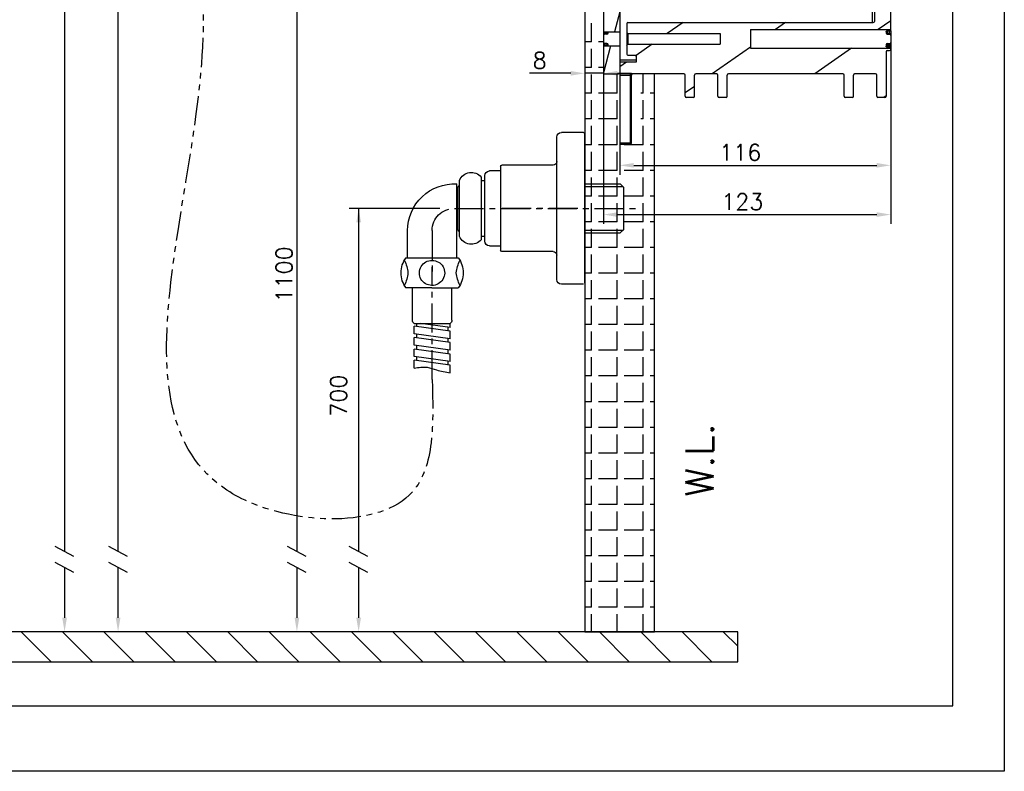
# Model space of a CAD drawing. Extents: x 5500 to 5920, y -4857 to -4263.
# Tile 8 of 20: x 5709 to 5920, y -4857 to -4696. Entities that reach past the tile are written whole.
import ezdxf

# ---------------------------------------------------------------- set-up
doc = ezdxf.new("R2010")
doc.units = 0
doc.header["$LTSCALE"] = 5
doc.header["$MEASUREMENT"] = 0
doc.linetypes.add('CENTER', pattern=[2, 1.25, -0.25, 0.25, -0.25])
doc.linetypes.add('PHANTOM', pattern=[2.5, 1.25, -0.25, 0.25, -0.25, 0.25, -0.25])
doc.layers.get('0').update_dxf_attribs({"color": 2, "linetype": 'CONTINUOUS'})
for name, color, linetype in [('CEN', 1, 'CENTER'), ('CENTER', 1, 'CENTER'), ('CL', 1, 'CENTER'), ('D', 2, 'CONTINUOUS'), ('DWG', 7, 'CONTINUOUS'), ('HT', 3, 'CONTINUOUS'), ('PH', 3, 'PHANTOM')]:
    doc.layers.add(name, color=color, linetype=linetype)
doc.styles.add('GHS', font='romans', dxfattribs={"bigfont": 'ghs'})

# ---------------------------------------------------------------- blocks, each defined once
blk = doc.blocks.new('A$C4E1C6FA4')
at = {"color": 7, "linetype": 'Continuous'}
for p, q in [((89.63, 24.5), (89.63, 161.5)), ((86.13, 158.75), (86.13, 26.25)), ((85.63, 89), (85.63, 26)), ((31.63, 60.12), (31.63, 0)), ((28.13, 42.25), (28.13, 15.25)), ((33.13, 25.75), (33.13, 21.14)), ((33.38, 26), (85.88, 26)), ((28.13, 24), (31.63, 24)), ((28.13, 23.75), (29.13, 23.75)), ((28.38, 24), (28.38, 23.5)), ((28.88, 23.5), (28.38, 23.5)), ((28.88, 24), (28.88, 23.5)), ((29.13, 23.75), (29.13, 24)), ((33.13, 23.88), (33.38, 23.63)), ((33.38, 23.63), (33.38, 21.38)), ((33.38, 23.63), (53.13, 23.63)), ((53.13, 23.63), (53.13, 21.38)), ((59.63, 24.5), (89.63, 24.5)), ((59.63, 24.5), (59.63, 20.5)), ((88.63, 24.06), (88.63, 23.75)), ((88.63, 23.75), (89.38, 23.75)), ((88.88, 24.23), (89.38, 24.23)), ((88.88, 24.23), (88.88, 23.5)), ((88.88, 23.5), (89.38, 23.5)), ((89.38, 23.75), (89.38, 24.23)), ((89.63, 24.35), (89.63, 24.48)), ((89.63, 24.23), (89.63, 21.75)), ((28.13, 21.25), (29.13, 21.25)), ((28.88, 21.5), (28.38, 21.5)), ((28.38, 21.5), (28.38, 21)), ((28.88, 21.5), (28.88, 21)), ((29.13, 21), (29.13, 21.25)), ((33.13, 21.13), (33.38, 21.38)), ((33.13, 21.13), (33.13, 19.25)), ((33.38, 21.38), (53.13, 21.38)), ((88.63, 21.25), (89.38, 21.25)), ((88.63, 21.25), (88.63, 20.87)), ((88.88, 21.5), (89.38, 21.5)), ((88.88, 20.75), (88.88, 21.5)), ((89.38, 20.75), (89.38, 21.5)), ((89.63, 20.25), (89.63, 21.5)), ((28.13, 21), (31.63, 21)), ((33.38, 19), (35.13, 19)), ((35.13, 19), (35.13, 17.5)), ((59.63, 20.5), (89.63, 20.5)), ((88.63, 21), (89.63, 21)), ((88.63, 19.75), (88.63, 10.25)), ((88.88, 20.75), (89.38, 20.75)), ((88.88, 20), (89.38, 20)), ((31.63, 18), (35.13, 18)), ((35.13, 17.5), (31.63, 17.5)), ((28.38, 15), (31.38, 15)), ((45.38, 15), (31.63, 15)), ((33.88, 15), (33.88, 0)), ((52.38, 15), (47.88, 15)), ((79.38, 15), (54.88, 15)), ((86.38, 15), (81.88, 15)), ((31.63, 14.75), (34.13, 14.75)), ((34.13, 0.25), (34.13, 14.75)), ((45.63, 10.25), (45.63, 14.75)), ((47.63, 10.25), (47.63, 14.75)), ((52.63, 10.25), (52.63, 14.75)), ((54.63, 10.25), (54.63, 14.75)), ((79.63, 10.25), (79.63, 14.75)), ((81.63, 10.25), (81.63, 14.75)), ((86.63, 10.25), (86.63, 14.75)), ((47.38, 10), (45.88, 10)), ((54.38, 10), (52.88, 10)), ((81.38, 10), (79.88, 10)), ((88.38, 10), (86.88, 10)), ((31.63, 0.25), (34.13, 0.25)), ((31.63, 0), (33.88, 0))]:
    blk.add_line(p, q, dxfattribs=at)
at = {"color": 2, "linetype": 'Continuous'}
for p, q in [((31.63, 28.27), (30.49, 24)), ((45.18, 26), (41.79, 23.63)), ((67.13, 26), (64.98, 24.5)), ((89.63, 26.39), (86.93, 24.5)), ((38.57, 21.38), (35.13, 18.96)), ((29.68, 21), (28.13, 15.22)), ((59.63, 20.75), (51.42, 15)), ((81.22, 20.5), (73.37, 15)), ((33.04, 17.5), (31.63, 16.51)), ((31.63, 15.38), (31.55, 15.06)), ((47.63, 12.35), (45.63, 10.95)), ((88.63, 10.32), (88.17, 10))]:
    blk.add_line(p, q, dxfattribs=at)
at = {"color": 7, "linetype": 'Continuous'}
for centre, start, end in [((33.38, 25.75), 90, 180), ((85.88, 26.25), 270, 0), ((28.38, 23.25), 90, 180), ((28.88, 23.75), 270, 360), ((88.88, 23.75), 180, 270), ((89.38, 23.25), 0, 90), ((28.38, 21.75), 180, 270), ((28.88, 21.25), 0, 90), ((88.88, 21.25), 90, 180), ((89.38, 21.75), 270, 360), ((33.38, 19.25), 180, 270), ((34.88, 18.75), 0.0004, 80), ((88.88, 19.75), 90, 180), ((89.38, 20.25), 270, 0), ((28.38, 15.25), 180, 270), ((31.38, 15.25), 270, 0), ((34.38, 14.75), 90, 180), ((45.38, 14.75), 0, 90), ((47.88, 14.75), 90, 180), ((52.38, 14.75), 0, 90), ((54.88, 14.75), 90, 180), ((79.38, 14.75), 0, 90), ((81.88, 14.75), 90, 180), ((86.38, 14.75), 0, 90), ((45.88, 10.25), 180, 270), ((47.38, 10.25), 270, 0), ((52.88, 10.25), 180, 270), ((54.38, 10.25), 270, 0), ((79.88, 10.25), 180, 270), ((81.38, 10.25), 270, 0), ((86.88, 10.25), 180, 270), ((88.38, 10.25), 270, 0), ((33.88, 0.25), 270, 0)]:
    blk.add_arc(centre, 0.25, start, end, dxfattribs=at)
for points in [[(88.63, 24.06), (88.66, 24.15), (88.76, 24.21), (88.88, 24.23)], [(89.38, 24.23), (89.5, 24.25), (89.59, 24.3), (89.63, 24.35)], [(89.38, 23.75), (89.38, 23.63), (89.38, 23.5)], [(89.38, 23.75), (89.45, 23.73), (89.52, 23.67), (89.56, 23.6), (89.59, 23.51), (89.61, 23.42), (89.63, 23.34), (89.63, 23.28)], [(89.41, 21.25), (89.38, 21.25)], [(89.62, 21.61), (89.61, 21.58), (89.59, 21.49), (89.56, 21.4), (89.52, 21.33), (89.45, 21.27), (89.41, 21.25)], [(35.11, 18.87), (35.1, 18.91), (35, 19), (35, 19)], [(88.88, 20.75), (88.78, 20.76), (88.7, 20.8), (88.65, 20.86), (88.63, 20.94)], [(89.42, 20.75), (89.38, 20.75)], [(89.63, 20.6), (89.56, 20.7), (89.48, 20.74), (89.42, 20.75)]]:
    blk.add_spline(points, degree=3, dxfattribs=at)
blk = doc.blocks.new('A$C3CA555D0')
at = {"color": 7, "linetype": 'Continuous'}
for p, q in [((11.45, 52.84), (16.2, 52.84)), ((11.2, 20.59), (11.2, 52.59)), ((17.2, 21.34), (17.2, 51.84)), ((17.95, 45.84), (28.95, 45.84)), ((29.2, 45.59), (29.2, 27.59)), ((17.95, 27.34), (28.95, 27.34)), ((11.45, 20.34), (16.2, 20.34))]:
    blk.add_line(p, q, dxfattribs=at)
for centre, radius, start, end in [((11.45, 52.59), 0.25, 90, 180), ((16.2, 51.84), 1, 0, 90), ((17.95, 46.59), 0.75, 180, 270), ((28.95, 45.59), 0.25, 0, 90), ((28.95, 27.59), 0.25, 270, 0), ((17.95, 26.59), 0.75, 90, 180), ((16.2, 21.34), 1, 270, 0)]:
    blk.add_arc(centre, radius, start, end, dxfattribs=at)
at = {"layer": 'CEN', "linetype": 'CENTER'}
blk.add_line((12.65, 36.59), (29.65, 36.59), dxfattribs=at)
at = {"layer": 'CENTER'}
for p, q in [((39.1, 36.59), (0, 36.59)), ((43.85, 31.84), (43.85, 22.65))]:
    blk.add_line(p, q, dxfattribs=at)
blk.add_arc((39.1, 31.84), 4.75, 0, 90, dxfattribs=at)
at = {"layer": 'CL'}
blk.add_line((43.85, 0), (43.85, 23.99), dxfattribs=at)
at = {"layer": 'D'}
for p, q in [((11.2, 41.26), (3.04, 41.26)), ((11.2, 31.91), (3.04, 31.91))]:
    blk.add_line(p, q, dxfattribs=at)
at = {"layer": 'D', "color": 7}
blk.add_line((49.45, 25.99), (38.25, 25.99), dxfattribs=at)
at = {"layer": 'D'}
blk.add_spline([(47.72, 2.39), (44.89, 2.58), (42.92, 2.03), (39.99, 1.38)], degree=3, dxfattribs=at)
at = {"layer": 'DWG', "linetype": 'Continuous'}
for p, q in [((29.2, 44.59), (31.6, 44.59)), ((32.6, 29.59), (32.6, 43.59)), ((33.35, 42.54), (32.6, 42.54)), ((33.35, 30.64), (32.6, 30.64))]:
    blk.add_line(p, q, dxfattribs=at)
at = {"layer": 'DWG'}
for p, q in [((33.35, 43.29), (33.35, 29.89)), ((38, 30.6), (38, 42.57)), ((3.6, 41.82), (2.85, 41.07)), ((2.85, 32.1), (2.85, 41.07)), ((11.2, 41.82), (3.6, 41.82)), ((38.35, 32.3), (38.35, 40.87)), ((38.35, 40.54), (38.6, 40.54)), ((38.6, 25.99), (38.6, 41.82)), ((3.6, 31.35), (2.85, 32.1)), ((38.35, 32.64), (38.6, 32.64)), ((49.1, 25.99), (49.1, 31.84)), ((11.2, 31.35), (3.6, 31.35)), ((31.6, 28.59), (29.2, 28.59)), ((43.91, 19.59), (38.25, 19.59)), ((39.61, 12.67), (39.61, 19.59)), ((43.91, 19.59), (49.45, 19.59)), ((48.09, 12.67), (48.09, 19.59)), ((47.19, 11.97), (39.99, 11.97)), ((39.99, 11.08), (46.32, 11.97)), ((39.99, 11.08), (39.99, 11.97)), ((39.99, 10.29), (47.72, 11.37)), ((40.52, 11.15), (40.52, 10.36)), ((47.19, 11.97), (47.19, 11.3)), ((47.72, 11.97), (47.19, 11.97)), ((47.72, 9.76), (47.72, 11.37)), ((39.99, 8.67), (39.99, 10.29)), ((39.99, 8.67), (47.72, 9.76)), ((39.99, 8.67), (39.99, 9.56)), ((39.99, 7.88), (47.72, 8.97)), ((40.52, 8.75), (40.52, 7.96)), ((47.19, 9.68), (47.19, 8.89)), ((47.72, 7.35), (47.72, 8.97)), ((39.99, 6.27), (39.99, 7.88)), ((39.99, 6.27), (47.72, 7.35)), ((39.99, 5.4), (47.72, 6.49)), ((40.52, 6.34), (40.52, 5.48)), ((47.19, 7.28), (47.19, 6.41)), ((47.72, 4.87), (47.72, 6.49)), ((39.99, 3.79), (39.99, 5.4)), ((39.99, 3.79), (47.72, 4.87)), ((39.99, 3.79), (39.99, 4.68)), ((47.19, 4.8), (47.19, 4.01)), ((39.99, 3), (47.72, 4.08)), ((39.99, 1.38), (39.99, 3)), ((40.52, 3.86), (40.52, 3.07)), ((47.72, 2.39), (47.72, 4.08))]:
    blk.add_line(p, q, dxfattribs=at)
at = {"layer": 'DWG', "linetype": 'Continuous'}
blk.add_arc((31.6, 43.59), 1, 0, 90, dxfattribs=at)
at = {"layer": 'DWG'}
for centre, radius, start, end in [((35.46, 41.52), 2.75, 22.4101, 140.0344), ((37.45, 40.87), 0.9, 0, 52.3301), ((39.1, 31.84), 10, 0, 92.866), ((37.45, 32.3), 0.9, 307.6699, 0), ((31.6, 29.59), 1, 270, 0), ((35.46, 31.65), 2.75, 219.9656, 337.5899), ((42.52, 22.79), 5.33, 143.1301, 180), ((31.43, 22.13), 7.28, 5.1319, 27.2302), ((43.85, 22.78), 2.68, 90, 271.3434), ((43.91, 22.78), 2.68, 269.7811, 91.3481), ((56.27, 22.13), 7.28, 152.7698, 174.8681), ((45.18, 22.79), 5.33, 0, 36.8699), ((42.52, 22.79), 5.33, 180, 216.8699), ((31.43, 23.46), 7.28, 332.7698, 354.8681), ((56.27, 23.46), 7.28, 185.1319, 207.2302), ((45.18, 22.79), 5.33, 323.1301, 360), ((40.41, 12.64), 0.8, 178.2676, 237.8), ((47.29, 12.64), 0.8, 302.2, 1.7324)]:
    blk.add_arc(centre, radius, start, end, dxfattribs=at)

msp = doc.modelspace()

# ---------------------------------------------------------------- hatches: boundary and pattern name
at = {"layer": 'HT'}
h = msp.add_hatch(dxfattribs=at)
h.set_pattern_fill('ANSI31', color=256, scale=50, style=0)
h.set_pattern_definition([(135, (14769.55, -8583.501), (4.4194174, 4.4194174), [])])
h.paths.add_polyline_path([(5862.86, -4833.15), (5862.86, -4826.75), (5561.07, -4826.75), (5561.07, -4833.15)])

# ---------------------------------------------------------------- linework, layer by layer
for p, q in [((5919.9, -4262.6), (5919.9, -4856.6)), ((5919.9, -4856.6), (5499.9, -4856.6))]:
    msp.add_line(p, q)
at = {"color": 4}
for p, q in [((5908.9, -4842.6), (5908.9, -4293.6)), ((5533.9, -4842.6), (5908.9, -4842.6))]:
    msp.add_line(p, q, dxfattribs=at)
at = {"layer": 'D', "ltscale": 0.6}
for p, q in [((5718.78, -4435.71), (5718.78, -4809.57)), ((5730.23, -4809.57), (5730.23, -4501.36)), ((5768.51, -4654), (5768.51, -4809.57)), ((5895.6, -4700.38), (5895.6, -4739.46)), ((5895.6, -4702.37), (5895.6, -4728.92)), ((5830.1, -4704.27), (5830.1, -4709.23)), ((5834.1, -4704.13), (5834.1, -4739.46)), ((5834.1, -4704.27), (5834.1, -4709.23)), ((5827.1, -4707.23), (5818.3, -4707.23)), ((5834.1, -4707.23), (5830.1, -4707.23)), ((5837.1, -4707.23), (5840.1, -4707.23)), ((5837.6, -4710.4), (5837.6, -4728.92)), ((5840.6, -4726.92), (5892.6, -4726.92)), ((5837.1, -4737.46), (5892.6, -4737.46)), ((5718.78, -4812.97), (5718.78, -4823.75)), ((5730.23, -4823.75), (5730.23, -4812.97)), ((5768.51, -4812.97), (5768.51, -4823.75))]:
    msp.add_line(p, q, dxfattribs=at)
at = {"layer": 'D'}
for p, q in [((5799.07, -4736.13), (5779.72, -4736.13)), ((5781.72, -4736.13), (5781.72, -4809.57)), ((5720.78, -4810.64), (5716.78, -4808.51)), ((5732.23, -4810.64), (5728.23, -4808.51)), ((5770.51, -4810.64), (5766.51, -4808.51)), ((5783.72, -4810.64), (5779.72, -4808.51)), ((5720.78, -4814.04), (5716.78, -4811.91)), ((5732.23, -4814.04), (5728.23, -4811.91)), ((5770.51, -4814.04), (5766.51, -4811.91)), ((5783.72, -4814.04), (5779.72, -4811.91)), ((5781.72, -4812.97), (5781.72, -4823.75))]:
    msp.add_line(p, q, dxfattribs=at)
at = {"layer": 'D', "ltscale": 0.6}
for points in [[(5827.1, -4706.73), (5827.1, -4707.73), (5830.1, -4707.23)], [(5837.1, -4706.73), (5837.1, -4707.73), (5834.1, -4707.23)], [(5840.6, -4726.42), (5840.6, -4727.42), (5837.6, -4726.92)], [(5892.6, -4726.42), (5892.6, -4727.42), (5895.6, -4726.92)], [(5837.1, -4736.96), (5837.1, -4737.96), (5834.1, -4737.46)], [(5892.6, -4736.96), (5892.6, -4737.96), (5895.6, -4737.46)], [(5718.28, -4823.75), (5719.28, -4823.75), (5718.78, -4826.75)], [(5729.73, -4823.75), (5730.73, -4823.75), (5730.23, -4826.75)], [(5768.01, -4823.75), (5769.01, -4823.75), (5768.51, -4826.75)]]:
    msp.add_solid(points, dxfattribs=at)
at = {"layer": 'D'}
for points in [[(5782.22, -4739.13), (5781.22, -4739.13), (5781.72, -4736.13)], [(5782.22, -4823.75), (5781.22, -4823.75), (5781.72, -4826.75)]]:
    msp.add_solid(points, dxfattribs=at)
at = {"layer": 'HT'}
for p, q in [((5831.58, -4700.5), (5831.58, -4696.5)), ((5831.58, -4700.5), (5830.1, -4700.5)), ((5834.1, -4700.5), (5833.08, -4700.5)), ((5831.58, -4706), (5831.58, -4702)), ((5831.58, -4706), (5830.1, -4706)), ((5831.58, -4711.5), (5831.58, -4707.5)), ((5834.1, -4706), (5833.08, -4706)), ((5837.08, -4711.5), (5837.08, -4707.5)), ((5842.58, -4711.5), (5842.58, -4707.5)), ((5831.58, -4711.5), (5830.1, -4711.5)), ((5837.08, -4711.5), (5833.08, -4711.5)), ((5842.58, -4711.5), (5842.11, -4711.5)), ((5845.02, -4711.5), (5844.08, -4711.5)), ((5831.58, -4717), (5831.58, -4713)), ((5837.08, -4717), (5837.08, -4713)), ((5842.58, -4717), (5842.58, -4713)), ((5831.58, -4717), (5830.1, -4717)), ((5837.08, -4717), (5833.08, -4717)), ((5842.58, -4717), (5842.11, -4717)), ((5845.02, -4717), (5844.08, -4717)), ((5831.58, -4722.5), (5831.58, -4718.5)), ((5837.08, -4722.5), (5837.08, -4718.5)), ((5842.58, -4722.5), (5842.58, -4718.5)), ((5831.58, -4722.5), (5830.1, -4722.5)), ((5831.58, -4728), (5831.58, -4724)), ((5837.08, -4722.5), (5833.08, -4722.5)), ((5837.08, -4728), (5837.08, -4724)), ((5842.58, -4722.5), (5838.58, -4722.5)), ((5842.58, -4728), (5842.58, -4724)), ((5845.02, -4722.5), (5844.08, -4722.5)), ((5831.58, -4728), (5830.1, -4728)), ((5837.08, -4728), (5833.08, -4728)), ((5842.58, -4728), (5838.58, -4728)), ((5845.02, -4728), (5844.08, -4728)), ((5831.58, -4733.5), (5831.58, -4729.5)), ((5837.08, -4733.5), (5837.08, -4729.5)), ((5842.58, -4733.5), (5842.58, -4729.5)), ((5831.58, -4733.5), (5830.1, -4733.5)), ((5831.58, -4739), (5831.58, -4735)), ((5837.08, -4733.5), (5833.08, -4733.5)), ((5837.08, -4739), (5837.08, -4735)), ((5842.58, -4733.5), (5838.58, -4733.5)), ((5842.58, -4739), (5842.58, -4735)), ((5845.02, -4733.5), (5844.08, -4733.5)), ((5831.58, -4739), (5830.1, -4739)), ((5837.08, -4739), (5833.08, -4739)), ((5842.58, -4739), (5838.58, -4739)), ((5845.02, -4739), (5844.08, -4739)), ((5831.58, -4744.5), (5831.58, -4740.5)), ((5837.08, -4744.5), (5837.08, -4740.5)), ((5842.58, -4744.5), (5842.58, -4740.5)), ((5831.58, -4744.5), (5830.1, -4744.5)), ((5837.08, -4744.5), (5833.08, -4744.5)), ((5842.58, -4744.5), (5838.58, -4744.5)), ((5845.02, -4744.5), (5844.08, -4744.5)), ((5831.58, -4750), (5831.58, -4746)), ((5837.08, -4750), (5837.08, -4746)), ((5842.58, -4750), (5842.58, -4746)), ((5831.58, -4750), (5830.1, -4750)), ((5831.58, -4755.5), (5831.58, -4751.5)), ((5837.08, -4750), (5833.08, -4750)), ((5837.08, -4755.5), (5837.08, -4751.5)), ((5842.58, -4750), (5838.58, -4750)), ((5842.58, -4755.5), (5842.58, -4751.5)), ((5845.02, -4750), (5844.08, -4750)), ((5831.58, -4755.5), (5830.1, -4755.5)), ((5837.08, -4755.5), (5833.08, -4755.5)), ((5842.58, -4755.5), (5838.58, -4755.5)), ((5845.02, -4755.5), (5844.08, -4755.5)), ((5831.58, -4761), (5831.58, -4757)), ((5837.08, -4761), (5837.08, -4757)), ((5842.58, -4761), (5842.58, -4757)), ((5831.58, -4761), (5830.1, -4761)), ((5837.08, -4761), (5833.08, -4761)), ((5842.58, -4761), (5838.58, -4761)), ((5845.02, -4761), (5844.08, -4761)), ((5831.58, -4766.5), (5831.58, -4762.5)), ((5837.08, -4766.5), (5837.08, -4762.5)), ((5842.58, -4766.5), (5842.58, -4762.5)), ((5831.58, -4766.5), (5830.1, -4766.5)), ((5837.08, -4766.5), (5833.08, -4766.5)), ((5842.58, -4766.5), (5838.58, -4766.5)), ((5845.02, -4766.5), (5844.08, -4766.5)), ((5831.58, -4772), (5831.58, -4768)), ((5837.08, -4772), (5837.08, -4768)), ((5842.58, -4772), (5842.58, -4768)), ((5831.58, -4772), (5830.1, -4772)), ((5837.08, -4772), (5833.08, -4772)), ((5842.58, -4772), (5838.58, -4772)), ((5845.02, -4772), (5844.08, -4772)), ((5831.58, -4777.5), (5831.58, -4773.5)), ((5837.08, -4777.5), (5837.08, -4773.5)), ((5842.58, -4777.5), (5842.58, -4773.5)), ((5831.58, -4777.5), (5830.1, -4777.5)), ((5831.58, -4783), (5831.58, -4779)), ((5837.08, -4777.5), (5833.08, -4777.5)), ((5837.08, -4783), (5837.08, -4779)), ((5842.58, -4777.5), (5838.58, -4777.5)), ((5842.58, -4783), (5842.58, -4779)), ((5845.02, -4777.5), (5844.08, -4777.5)), ((5831.58, -4783), (5830.1, -4783)), ((5837.08, -4783), (5833.08, -4783)), ((5842.58, -4783), (5838.58, -4783)), ((5845.02, -4783), (5844.08, -4783)), ((5831.58, -4788.5), (5831.58, -4784.5)), ((5837.08, -4788.5), (5837.08, -4784.5)), ((5842.58, -4788.5), (5842.58, -4784.5)), ((5831.58, -4788.5), (5830.1, -4788.5)), ((5837.08, -4788.5), (5833.08, -4788.5)), ((5842.58, -4788.5), (5838.58, -4788.5)), ((5845.02, -4788.5), (5844.08, -4788.5)), ((5831.58, -4794), (5831.58, -4790)), ((5837.08, -4794), (5837.08, -4790)), ((5842.58, -4794), (5842.58, -4790)), ((5831.58, -4794), (5830.1, -4794)), ((5837.08, -4794), (5833.08, -4794)), ((5842.58, -4794), (5838.58, -4794)), ((5845.02, -4794), (5844.08, -4794)), ((5831.58, -4799.5), (5831.58, -4795.5)), ((5837.08, -4799.5), (5837.08, -4795.5)), ((5842.58, -4799.5), (5842.58, -4795.5)), ((5831.58, -4799.5), (5830.1, -4799.5)), ((5837.08, -4799.5), (5833.08, -4799.5)), ((5842.58, -4799.5), (5838.58, -4799.5)), ((5845.02, -4799.5), (5844.08, -4799.5)), ((5831.58, -4805), (5831.58, -4801)), ((5837.08, -4805), (5837.08, -4801)), ((5842.58, -4805), (5842.58, -4801)), ((5831.58, -4805), (5830.1, -4805)), ((5831.58, -4810.5), (5831.58, -4806.5)), ((5837.08, -4805), (5833.08, -4805)), ((5837.08, -4810.5), (5837.08, -4806.5)), ((5842.58, -4805), (5838.58, -4805)), ((5842.58, -4810.5), (5842.58, -4806.5)), ((5845.02, -4805), (5844.08, -4805)), ((5831.58, -4810.5), (5830.1, -4810.5)), ((5837.08, -4810.5), (5833.08, -4810.5)), ((5842.58, -4810.5), (5838.58, -4810.5)), ((5845.02, -4810.5), (5844.08, -4810.5)), ((5831.58, -4816), (5831.58, -4812)), ((5837.08, -4816), (5837.08, -4812)), ((5842.58, -4816), (5842.58, -4812)), ((5831.58, -4816), (5830.1, -4816)), ((5837.08, -4816), (5833.08, -4816)), ((5842.58, -4816), (5838.58, -4816)), ((5845.02, -4816), (5844.08, -4816)), ((5831.58, -4821.5), (5831.58, -4817.5)), ((5837.08, -4821.5), (5837.08, -4817.5)), ((5842.58, -4821.5), (5842.58, -4817.5)), ((5831.58, -4821.5), (5830.1, -4821.5)), ((5831.58, -4826.75), (5831.58, -4823)), ((5837.08, -4821.5), (5833.08, -4821.5)), ((5837.08, -4826.75), (5837.08, -4823)), ((5842.58, -4821.5), (5838.58, -4821.5)), ((5842.58, -4826.75), (5842.58, -4823)), ((5845.02, -4821.5), (5844.08, -4821.5))]:
    msp.add_line(p, q, dxfattribs=at)
at = {"layer": 'HT', "ltscale": 0.5}
msp.add_lwpolyline([(5845.02, -4551.01), (5845.02, -4351.32), (5830.1, -4351.32), (5830.1, -4826.75), (5845.02, -4826.75), (5845.02, -4707.37)], dxfattribs=at)
msp.add_lwpolyline([(5862.86, -4826.75), (5561.07, -4826.75), (5561.07, -4833.15), (5862.86, -4833.15)], close=True, dxfattribs=at)
at = {"layer": 'PH'}
msp.add_spline([(5797.45, -4772.72), (5793.23, -4796.8), (5757.42, -4798.61), (5748.36, -4701.66), (5746.55, -4627.36), (5770.22, -4585.17), (5797.05, -4560.48), (5811.97, -4549.3), (5827.37, -4525.17), (5825.97, -4507.77)], degree=3, dxfattribs=at)

# ---------------------------------------------------------------- block references
at = {"layer": 'D', "ltscale": 0.6}
msp.add_blockref('A$C4E1C6FA4', (5805.97, -4722.37), dxfattribs=at)
at = {"layer": 'D', "ltscale": 0.6, "xscale": -1}
msp.add_blockref('A$C3CA555D0', (5841.3, -4772.72), dxfattribs=at)

# ---------------------------------------------------------------- texts
at = {"layer": 'D', "ltscale": 0.5, "style": 'GHS'}
msp.add_text('W.L.', height=6, rotation=90, dxfattribs=at).set_placement((5857.66, -4797.79))
at = {"layer": 'D', "ltscale": 0.6, "char_height": 3.5, "attachment_point": 5, "style": 'GHS'}
for s, insert in [('\\A1;8', (5820.46, -4704.48)), ('\\A1;116', (5863.4, -4724.17)), ('\\A1;123', (5863.85, -4734.71))]:
    msp.add_mtext(s, dxfattribs=dict(at, insert=insert))
at = {"layer": 'D', "ltscale": 0.6, "insert": (5765.76, -4750.27), "char_height": 3.5, "attachment_point": 5, "rotation": 90, "style": 'GHS'}
msp.add_mtext('\\A1;1100', dxfattribs=at)
at = {"layer": 'D', "insert": (5777.41, -4776.2), "char_height": 3.5, "attachment_point": 5, "rotation": 90, "style": 'GHS'}
msp.add_mtext('700', dxfattribs=at)

doc.saveas('drawing.dxf')
